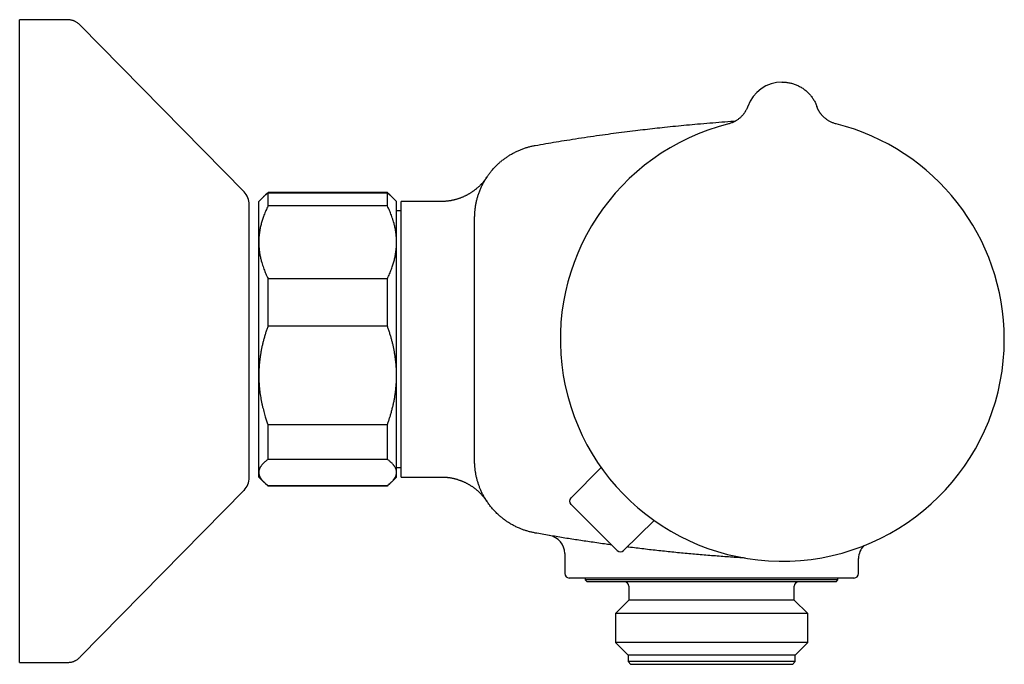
# Model space of a CAD drawing. Header units: millimetres. Extents: x 8 to 723, y 12 to 383.
# Tile 6 of 6: x 476 to 583, y 312 to 382. Entities that reach past the tile are written whole.
import ezdxf

# ---------------------------------------------------------------- set-up
doc = ezdxf.new("R2010")
doc.units = ezdxf.units.MM

msp = doc.modelspace()

# ---------------------------------------------------------------- linework, layer by layer
at = {"color": 7, "linetype": 'Continuous', "lineweight": 30}
for p, q in [((481.33, 382.5), (476.17, 382.5)), ((476.17, 342.43), (476.17, 382.5)), ((500.6, 363.75), (482.76, 381.9)), ((555.44, 373.05), (555.44, 373.05)), ((555.44, 373.05), (555.44, 373.05)), ((562.97, 373.06), (562.97, 373.05)), ((562.97, 373.05), (562.97, 373.05)), ((516.21, 363.68), (503.21, 363.68)), ((503.21, 362.22), (503.21, 363.63)), ((503.21, 363.63), (516.21, 363.63)), ((516.21, 362.22), (516.21, 363.63)), ((502.72, 363.22), (502.21, 362.7)), ((502.21, 358.27), (502.21, 362.7)), ((502.92, 363.42), (502.72, 363.22)), ((516.69, 363.22), (516.49, 363.42)), ((517.21, 362.7), (516.69, 363.22)), ((517.21, 358.27), (517.21, 362.7)), ((522.06, 362.7), (517.71, 362.7)), ((517.71, 347.7), (517.71, 362.7)), ((522.06, 362.7), (522.06, 362.7)), ((501.17, 345.35), (501.17, 362.35)), ((516.21, 362.22), (503.21, 362.22)), ((517.71, 361.67), (517.21, 361.67)), ((525.71, 347.7), (525.71, 360.93)), ((525.71, 360.92), (525.71, 360.93)), ((525.71, 360.93), (525.71, 360.92)), ((502.21, 343.77), (502.21, 358.27)), ((517.21, 343.77), (517.21, 358.27)), ((503.21, 349.14), (503.21, 354.32)), ((503.21, 354.32), (516.21, 354.32)), ((516.21, 349.14), (516.21, 354.32)), ((516.21, 349.14), (503.21, 349.14)), ((517.71, 332.7), (517.71, 347.7)), ((525.71, 334.48), (525.71, 347.7)), ((501.17, 332.65), (501.17, 345.35)), ((502.21, 333.2), (502.21, 343.77)), ((517.21, 333.2), (517.21, 343.77)), ((476.17, 312.5), (476.17, 342.43)), ((503.21, 338.4), (516.21, 338.4)), ((503.21, 334.62), (503.21, 338.4)), ((516.21, 334.62), (516.21, 338.4)), ((516.21, 334.62), (503.21, 334.62)), ((525.71, 334.5), (525.71, 334.5)), ((517.21, 333.74), (517.71, 333.74)), ((536.2, 330.43), (539.47, 333.75)), ((502.21, 332.7), (502.21, 333.2)), ((502.21, 332.7), (502.72, 332.19)), ((516.69, 332.19), (517.21, 332.7)), ((517.21, 332.7), (517.21, 333.2)), ((517.71, 332.7), (522.06, 332.7)), ((502.74, 332.17), (502.92, 331.99)), ((503.21, 331.72), (503.21, 331.78)), ((503.21, 331.78), (516.21, 331.78)), ((516.21, 331.72), (503.21, 331.72)), ((516.21, 331.72), (516.21, 331.78)), ((516.49, 331.99), (516.67, 332.17)), ((482.76, 313.1), (500.6, 331.25)), ((541.22, 324.7), (536.2, 329.72)), ((541.93, 324.69), (545.25, 327.96)), ((533.84, 326.33), (533.84, 326.33)), ((535.51, 324.36), (535.51, 322.2)), ((567.51, 322.2), (567.51, 323.82)), ((550.69, 321.7), (536.01, 321.7)), ((537.76, 321.7), (537.76, 321.5)), ((557.44, 321.7), (557.13, 321.7)), ((567.01, 321.7), (562.56, 321.7)), ((565.26, 321.5), (565.26, 321.7)), ((537.76, 321.5), (537.96, 321.3)), ((538.36, 321.5), (537.76, 321.5)), ((538.55, 321.3), (537.96, 321.3)), ((565.26, 321.5), (538.36, 321.5)), ((565.06, 321.3), (538.55, 321.3)), ((542.51, 320.8), (542.51, 319.3)), ((560.51, 319.3), (560.51, 320.8)), ((565.06, 321.3), (565.26, 321.5)), ((542.51, 319.3), (541.03, 317.83)), ((542.9, 319.3), (542.51, 319.3)), ((560.51, 319.3), (542.9, 319.3)), ((561.98, 317.83), (560.51, 319.3)), ((541.03, 317.83), (541.03, 314.68)), ((541.49, 317.83), (541.03, 317.83)), ((561.98, 317.83), (541.49, 317.83)), ((561.98, 314.68), (561.98, 317.83)), ((541.03, 314.68), (542.41, 313.3)), ((541.49, 314.68), (541.03, 314.68)), ((561.98, 314.68), (541.49, 314.68)), ((560.61, 313.3), (561.98, 314.68)), ((542.41, 313.3), (542.41, 312.6)), ((542.81, 313.3), (542.41, 313.3)), ((560.61, 313.3), (542.81, 313.3)), ((560.61, 312.6), (560.61, 313.3)), ((476.17, 312.5), (481.33, 312.5)), ((542.41, 312.6), (542.71, 312.3)), ((542.81, 312.6), (542.41, 312.6)), ((543.09, 312.3), (542.71, 312.3)), ((560.61, 312.6), (542.81, 312.6)), ((560.31, 312.3), (543.09, 312.3)), ((560.31, 312.3), (560.61, 312.6))]:
    msp.add_line(p, q, dxfattribs=at)
at = {"color": 7, "linetype": 'Continuous', "lineweight": 30, "flags": 128}
msp.add_lwpolyline([(559.15, 375.7), (559.26, 375.7), (559.27, 375.7)], dxfattribs=at)
at = {"color": 7, "linetype": 'Continuous', "lineweight": 30}
for centre, radius, start, end in [((559.21, 371.7), 4, 90, 160.3039), ((559.21, 347.7), 24.17, 104.0365, 0), ((559.21, 347.7), 24.17, 0, 75.9635), ((499.17, 362.35), 2, 0, 44.5042), ((499.17, 332.65), 2, 315.4958, 360), ((536.55, 330.07), 0.5, 135.5, 225), ((533.51, 324.36), 2, 359.9927, 80.3217), ((569.51, 323.82), 2, 135.4446, 180.0079), ((541.58, 325.05), 0.5, 225, 314.5), ((536.01, 322.2), 0.5, 180, 270), ((567.01, 322.2), 0.5, 270, 0), ((542.01, 320.8), 0.5, 0, 90), ((561.01, 320.8), 0.5, 90, 180)]:
    msp.add_arc(centre, radius, start, end, dxfattribs=at)
for points, knots in [([(482.76, 381.9), (482.73, 381.93), (482.66, 382), (482.56, 382.09), (482.45, 382.16), (482.34, 382.24), (482.23, 382.3), (482.11, 382.35), (481.99, 382.4), (481.87, 382.43), (481.74, 382.46), (481.61, 382.48), (481.47, 382.5), (481.38, 382.5), (481.33, 382.5)], [0, 0, 0, 0, 0.086812, 0.171758, 0.25518, 0.33744, 0.418917, 0.5, 0.581082, 0.66256, 0.74482, 0.828242, 0.913188, 1, 1, 1, 1]), ([(482.76, 381.9), (482.73, 381.93), (482.66, 382), (482.56, 382.09), (482.45, 382.16), (482.34, 382.24), (482.23, 382.3), (482.11, 382.35), (481.99, 382.4), (481.87, 382.43), (481.74, 382.46), (481.61, 382.48), (481.47, 382.5), (481.38, 382.5), (481.33, 382.5)], [0, 0, 0, 0, 0.086812, 0.171758, 0.255179, 0.33744, 0.418917, 0.5, 0.581082, 0.66256, 0.74482, 0.828242, 0.913188, 1, 1, 1, 1]), ([(555.44, 373.05), (555.44, 373.05), (555.44, 373.04), (555.43, 373.03), (555.43, 373.01), (555.42, 373), (555.42, 372.99), (555.41, 372.96), (555.39, 372.93), (555.38, 372.89), (555.35, 372.83), (555.32, 372.76), (555.28, 372.67), (555.22, 372.58), (555.17, 372.49), (555.12, 372.41), (555.06, 372.33), (555, 372.24), (554.93, 372.16), (554.86, 372.07), (554.77, 371.97), (554.67, 371.88), (554.57, 371.78), (554.45, 371.69), (554.33, 371.6), (554.21, 371.52), (554.08, 371.45), (553.95, 371.37), (553.81, 371.31), (553.66, 371.25), (553.5, 371.2), (553.4, 371.17), (553.34, 371.15)], [0, 0, 0, 0, 0.008203, 0.014884, 0.020182, 0.024364, 0.030441, 0.036714, 0.047026, 0.066837, 0.08605, 0.10639, 0.144785, 0.185858, 0.216849, 0.24922, 0.282971, 0.3181, 0.354796, 0.394484, 0.436941, 0.482146, 0.530061, 0.580632, 0.633784, 0.681328, 0.730628, 0.781596, 0.834135, 0.888134, 0.943468, 1, 1, 1, 1]), ([(565.07, 371.15), (565.01, 371.17), (564.9, 371.2), (564.74, 371.25), (564.59, 371.31), (564.45, 371.38), (564.32, 371.45), (564.19, 371.53), (564.08, 371.6), (563.97, 371.69), (563.86, 371.77), (563.76, 371.86), (563.67, 371.94), (563.59, 372.03), (563.52, 372.11), (563.46, 372.18), (563.41, 372.25), (563.36, 372.31), (563.32, 372.36), (563.29, 372.42), (563.25, 372.47), (563.22, 372.53), (563.18, 372.59), (563.15, 372.65), (563.12, 372.7), (563.09, 372.76), (563.07, 372.82), (563.04, 372.87), (563.02, 372.92), (563.01, 372.96), (563, 372.98), (562.99, 372.99), (562.99, 373.01), (562.98, 373.02), (562.98, 373.03), (562.98, 373.04), (562.97, 373.05), (562.97, 373.05)], [0, 0, 0, 0, 0.058346, 0.115105, 0.170121, 0.223251, 0.274372, 0.323376, 0.370174, 0.414691, 0.462698, 0.507583, 0.549297, 0.587812, 0.623112, 0.655193, 0.68406, 0.709725, 0.732223, 0.75375, 0.775762, 0.798251, 0.821206, 0.844615, 0.865461, 0.886638, 0.908129, 0.92852, 0.946743, 0.962821, 0.967707, 0.972357, 0.976913, 0.981009, 0.986117, 0.992414, 1, 1, 1, 1]), ([(532.3, 368.8), (532.68, 368.87), (533.45, 369), (534.59, 369.2), (535.78, 369.39), (537.03, 369.59), (538.33, 369.78), (539.6, 369.96), (540.82, 370.13), (542.01, 370.29), (543.16, 370.43), (544.27, 370.56), (545.33, 370.68), (546.44, 370.8), (547.59, 370.92), (548.79, 371.04), (550.03, 371.15), (551.3, 371.26), (552.62, 371.36), (553.56, 371.43), (554.06, 371.46), (554.11, 371.46)], [0, 0, 0, 0, 0.05272, 0.105441, 0.158161, 0.217994, 0.277828, 0.337661, 0.392266, 0.446871, 0.501476, 0.550125, 0.598775, 0.647424, 0.702192, 0.75696, 0.811728, 0.871913, 0.9321, 0.992286, 1, 1, 1, 1]), ([(525.71, 360.93), (525.71, 360.93), (525.71, 360.99), (525.71, 361.13), (525.72, 361.33), (525.73, 361.54), (525.75, 361.73), (525.77, 361.93), (525.8, 362.13), (525.83, 362.32), (525.86, 362.51), (525.9, 362.69), (525.95, 362.87), (525.99, 363.05), (526.04, 363.23), (526.1, 363.4), (526.16, 363.58), (526.23, 363.77), (526.3, 363.96), (526.38, 364.14), (526.46, 364.32), (526.55, 364.5), (526.64, 364.68), (526.73, 364.85), (526.83, 365.01), (526.93, 365.18), (527.03, 365.33), (527.13, 365.49), (527.24, 365.64), (527.35, 365.78), (527.46, 365.93), (527.59, 366.09), (527.73, 366.24), (527.86, 366.39), (528, 366.54), (528.15, 366.68), (528.29, 366.82), (528.43, 366.95), (528.58, 367.07), (528.72, 367.19), (528.87, 367.3), (529.02, 367.41), (529.17, 367.51), (529.31, 367.61), (529.47, 367.72), (529.64, 367.82), (529.81, 367.92), (529.99, 368.01), (530.17, 368.1), (530.35, 368.19), (530.52, 368.27), (530.7, 368.34), (530.88, 368.41), (531.06, 368.48), (531.24, 368.54), (531.41, 368.59), (531.59, 368.64), (531.77, 368.69), (531.95, 368.73), (532.13, 368.77), (532.25, 368.79), (532.3, 368.8)], [0, 0, 0, 0, 0.000005, 0.018325, 0.036657, 0.054578, 0.072499, 0.090465, 0.108431, 0.125447, 0.142462, 0.159516, 0.17657, 0.19289, 0.209209, 0.225563, 0.241916, 0.260236, 0.278568, 0.296489, 0.314409, 0.332375, 0.350341, 0.367356, 0.384372, 0.401426, 0.418479, 0.434799, 0.451118, 0.467472, 0.483825, 0.502455, 0.521098, 0.539197, 0.557296, 0.575441, 0.593587, 0.610526, 0.627465, 0.644442, 0.661419, 0.677502, 0.693585, 0.709701, 0.725816, 0.743969, 0.762133, 0.779903, 0.797673, 0.815487, 0.833301, 0.850315, 0.867328, 0.88438, 0.901432, 0.917981, 0.93453, 0.951114, 0.967698, 0.983845, 1, 1, 1, 1]), ([(527.05, 365.37), (527.05, 365.37), (527.05, 365.37), (527.05, 365.37), (527.05, 365.36), (527.04, 365.36), (527.04, 365.35), (527.03, 365.33), (527.01, 365.31), (526.99, 365.27), (526.94, 365.21), (526.89, 365.13), (526.82, 365.05), (526.75, 364.96), (526.69, 364.88), (526.62, 364.8), (526.55, 364.71), (526.47, 364.63), (526.39, 364.55), (526.31, 364.46), (526.23, 364.38), (526.14, 364.3), (526.05, 364.22), (525.96, 364.14), (525.87, 364.06), (525.78, 363.99), (525.68, 363.92), (525.59, 363.84), (525.49, 363.78), (525.39, 363.71), (525.29, 363.64), (525.18, 363.58), (525.08, 363.52), (524.98, 363.46), (524.87, 363.4), (524.76, 363.34), (524.65, 363.29), (524.54, 363.24), (524.43, 363.19), (524.32, 363.14), (524.21, 363.1), (524.1, 363.06), (523.98, 363.02), (523.87, 362.98), (523.75, 362.94), (523.62, 362.91), (523.49, 362.87), (523.36, 362.84), (523.23, 362.82), (523.1, 362.79), (522.96, 362.77), (522.83, 362.75), (522.7, 362.74), (522.57, 362.72), (522.43, 362.71), (522.3, 362.71), (522.18, 362.7), (522.1, 362.7), (522.06, 362.7)], [0, 0, 0, 0, 0.0007936, 0.0020181, 0.003188, 0.0044574, 0.0061779, 0.0088148, 0.0131581, 0.0201699, 0.0323119, 0.0503328, 0.0692978, 0.0883326, 0.1051632, 0.1233819, 0.1422169, 0.1614852, 0.1810488, 0.2008205, 0.2207429, 0.2407774, 0.2608976, 0.2810845, 0.3013244, 0.321607, 0.3419246, 0.3622713, 0.3826425, 0.4030343, 0.423444, 0.4438689, 0.4643072, 0.4847572, 0.5052174, 0.5256869, 0.5461645, 0.5666494, 0.587141, 0.6076384, 0.6281413, 0.6486492, 0.6691615, 0.689678, 0.7101983, 0.7330496, 0.7559116, 0.778721, 0.8014788, 0.8241881, 0.8468511, 0.8694703, 0.8920477, 0.9145852, 0.9370846, 0.9595472, 0.9819748, 1, 1, 1, 1]), ([(527.05, 365.37), (527.05, 365.37), (527.05, 365.37), (527.05, 365.36), (527.04, 365.35), (527.02, 365.32), (527, 365.29), (526.98, 365.26), (526.98, 365.25)], [0, 0, 0, 0, 0.0305728, 0.2342807, 0.4395226, 0.644822, 0.8501417, 1, 1, 1, 1]), ([(526.98, 365.27), (526.99, 365.27), (526.99, 365.28), (527, 365.29), (527.01, 365.3), (527.01, 365.3)], [0, 0, 0, 0, 0.035131, 0.785574, 1, 1, 1, 1]), ([(502.72, 363.22), (502.74, 363.23), (502.78, 363.28), (502.86, 363.35), (502.95, 363.43), (503.07, 363.52), (503.15, 363.59), (503.21, 363.63)], [0, 0, 0, 0, 0.122715, 0.317561, 0.512422, 0.70727, 1, 1, 1, 1]), ([(503.21, 363.68), (503.16, 363.64), (503.07, 363.57), (502.95, 363.45), (502.87, 363.36), (502.82, 363.32), (502.82, 363.31)], [0, 0, 0, 0, 0.312955, 0.625976, 0.938986, 1, 1, 1, 1]), ([(516.6, 363.31), (516.59, 363.32), (516.55, 363.36), (516.46, 363.45), (516.34, 363.57), (516.25, 363.64), (516.21, 363.68)], [0, 0, 0, 0, 0.05826, 0.372188, 0.686127, 1, 1, 1, 1]), ([(516.21, 363.63), (516.26, 363.59), (516.36, 363.51), (516.49, 363.4), (516.61, 363.3), (516.67, 363.24), (516.69, 363.22)], [0, 0, 0, 0, 0.277243, 0.554856, 0.832467, 1, 1, 1, 1]), ([(503.21, 362.22), (503.17, 362.14), (503.09, 361.97), (502.97, 361.72), (502.87, 361.47), (502.77, 361.21), (502.68, 360.97), (502.6, 360.74), (502.54, 360.52), (502.48, 360.3), (502.42, 360.09), (502.37, 359.87), (502.33, 359.63), (502.29, 359.38), (502.25, 359.1), (502.22, 358.83), (502.21, 358.55), (502.21, 358.36), (502.21, 358.27)], [0, 0, 0, 0, 0.0656167, 0.1312516, 0.1968903, 0.2625206, 0.3281335, 0.3831583, 0.4381873, 0.4932116, 0.5476246, 0.6020424, 0.656455, 0.7251424, 0.7938638, 0.8625954, 0.9313145, 1, 1, 1, 1]), ([(517.21, 358.27), (517.21, 358.32), (517.21, 358.45), (517.2, 358.66), (517.18, 358.92), (517.15, 359.17), (517.12, 359.43), (517.08, 359.67), (517.03, 359.89), (516.99, 360.11), (516.92, 360.35), (516.84, 360.63), (516.75, 360.92), (516.65, 361.2), (516.55, 361.45), (516.44, 361.71), (516.33, 361.97), (516.25, 362.14), (516.21, 362.22)], [0, 0, 0, 0, 0.034083, 0.097391, 0.160725, 0.224069, 0.287405, 0.350715, 0.403935, 0.45716, 0.51038, 0.588809, 0.667238, 0.733776, 0.800332, 0.866897, 0.933458, 1, 1, 1, 1]), ([(502.21, 358.27), (502.21, 358.23), (502.21, 358.09), (502.21, 357.88), (502.23, 357.62), (502.26, 357.37), (502.29, 357.11), (502.33, 356.87), (502.38, 356.65), (502.43, 356.44), (502.49, 356.19), (502.57, 355.91), (502.66, 355.62), (502.76, 355.35), (502.86, 355.09), (502.97, 354.83), (503.08, 354.57), (503.17, 354.4), (503.21, 354.32)], [0, 0, 0, 0, 0.034083, 0.097391, 0.160725, 0.224069, 0.287405, 0.350715, 0.403935, 0.45716, 0.51038, 0.588809, 0.667238, 0.733776, 0.800332, 0.866897, 0.933458, 1, 1, 1, 1]), ([(516.21, 354.32), (516.25, 354.4), (516.33, 354.57), (516.44, 354.82), (516.55, 355.08), (516.65, 355.33), (516.73, 355.57), (516.81, 355.8), (516.88, 356.02), (516.94, 356.24), (516.99, 356.45), (517.04, 356.67), (517.08, 356.91), (517.13, 357.16), (517.16, 357.44), (517.19, 357.72), (517.2, 357.99), (517.21, 358.18), (517.21, 358.27)], [0, 0, 0, 0, 0.065617, 0.131252, 0.19689, 0.262521, 0.328134, 0.383158, 0.438187, 0.493212, 0.547625, 0.602042, 0.656455, 0.725142, 0.793864, 0.862595, 0.931314, 1, 1, 1, 1]), ([(503.21, 349.14), (503.16, 349.02), (503.07, 348.77), (502.95, 348.39), (502.84, 348.01), (502.73, 347.64), (502.64, 347.27), (502.55, 346.9), (502.48, 346.53), (502.41, 346.16), (502.35, 345.78), (502.3, 345.39), (502.26, 345), (502.23, 344.59), (502.21, 344.18), (502.21, 343.9), (502.21, 343.77)], [0, 0, 0, 0, 0.071788, 0.14359, 0.215391, 0.287175, 0.355678, 0.424188, 0.49269, 0.562192, 0.631704, 0.701205, 0.77589, 0.850604, 0.925317, 1, 1, 1, 1]), ([(517.21, 343.77), (517.21, 343.83), (517.21, 344.01), (517.2, 344.32), (517.18, 344.68), (517.15, 345.04), (517.11, 345.42), (517.06, 345.79), (517, 346.17), (516.93, 346.54), (516.86, 346.91), (516.78, 347.27), (516.68, 347.63), (516.58, 348.01), (516.46, 348.39), (516.34, 348.77), (516.25, 349.02), (516.21, 349.14)], [0, 0, 0, 0, 0.034083, 0.099973, 0.165873, 0.231764, 0.301216, 0.37069, 0.440165, 0.50962, 0.576747, 0.643883, 0.711011, 0.783249, 0.855503, 0.927759, 1, 1, 1, 1]), ([(502.21, 343.77), (502.21, 343.71), (502.21, 343.53), (502.21, 343.24), (502.23, 342.89), (502.26, 342.55), (502.29, 342.2), (502.33, 341.86), (502.39, 341.52), (502.44, 341.17), (502.51, 340.83), (502.59, 340.48), (502.66, 340.16), (502.74, 339.85), (502.83, 339.56), (502.93, 339.22), (503.05, 338.83), (503.16, 338.54), (503.21, 338.4)], [0, 0, 0, 0, 0.034083, 0.096966, 0.159875, 0.222793, 0.285703, 0.348588, 0.412301, 0.476037, 0.539782, 0.603521, 0.667238, 0.722631, 0.778028, 0.833421, 0.91671, 1, 1, 1, 1]), ([(516.21, 338.4), (516.25, 338.51), (516.33, 338.75), (516.45, 339.11), (516.56, 339.48), (516.67, 339.86), (516.77, 340.26), (516.87, 340.66), (516.95, 341.06), (517.02, 341.46), (517.08, 341.86), (517.13, 342.26), (517.16, 342.67), (517.19, 343.05), (517.2, 343.42), (517.21, 343.65), (517.21, 343.77)], [0, 0, 0, 0, 0.0683157, 0.136637, 0.2049515, 0.2795021, 0.3540863, 0.4286777, 0.5032542, 0.5777983, 0.6514907, 0.7252096, 0.7989268, 0.8726169, 0.9363085, 1, 1, 1, 1]), ([(503.21, 334.62), (503.17, 334.59), (503.09, 334.53), (502.97, 334.44), (502.87, 334.35), (502.77, 334.26), (502.68, 334.17), (502.6, 334.09), (502.54, 334.01), (502.48, 333.93), (502.42, 333.85), (502.37, 333.78), (502.33, 333.69), (502.29, 333.6), (502.25, 333.5), (502.22, 333.4), (502.21, 333.3), (502.21, 333.23), (502.21, 333.2)], [0, 0, 0, 0, 0.0656167, 0.1312516, 0.1968903, 0.2625206, 0.3281335, 0.3831583, 0.4381873, 0.4932116, 0.5476246, 0.6020424, 0.656455, 0.7251424, 0.7938638, 0.8625954, 0.9313145, 1, 1, 1, 1]), ([(517.21, 333.2), (517.21, 333.23), (517.2, 333.3), (517.19, 333.39), (517.17, 333.48), (517.13, 333.58), (517.1, 333.67), (517.05, 333.75), (517, 333.83), (516.95, 333.91), (516.89, 333.99), (516.83, 334.06), (516.75, 334.15), (516.67, 334.24), (516.56, 334.33), (516.45, 334.43), (516.33, 334.53), (516.25, 334.59), (516.21, 334.62)], [0, 0, 0, 0, 0.065449, 0.130926, 0.196415, 0.261894, 0.327345, 0.382403, 0.437466, 0.492525, 0.54654, 0.60056, 0.654576, 0.723644, 0.792733, 0.861832, 0.930927, 1, 1, 1, 1]), ([(532.3, 326.6), (532.24, 326.61), (532.12, 326.64), (531.94, 326.68), (531.76, 326.72), (531.58, 326.77), (531.41, 326.82), (531.23, 326.87), (531.07, 326.93), (530.91, 326.98), (530.74, 327.05), (530.57, 327.12), (530.39, 327.2), (530.2, 327.29), (530.02, 327.38), (529.84, 327.48), (529.66, 327.58), (529.49, 327.68), (529.33, 327.78), (529.17, 327.89), (529.02, 328), (528.87, 328.1), (528.73, 328.22), (528.59, 328.33), (528.46, 328.44), (528.3, 328.58), (528.13, 328.74), (527.94, 328.94), (527.75, 329.13), (527.59, 329.32), (527.44, 329.5), (527.31, 329.67), (527.19, 329.84), (527.07, 330), (526.96, 330.17), (526.86, 330.34), (526.76, 330.51), (526.67, 330.67), (526.58, 330.84), (526.5, 331), (526.42, 331.17), (526.35, 331.33), (526.28, 331.49), (526.22, 331.66), (526.16, 331.82), (526.1, 331.99), (526.05, 332.16), (526, 332.33), (525.95, 332.5), (525.91, 332.68), (525.87, 332.85), (525.84, 333.03), (525.81, 333.21), (525.78, 333.39), (525.76, 333.57), (525.74, 333.75), (525.72, 333.93), (525.71, 334.11), (525.71, 334.3), (525.71, 334.42), (525.71, 334.48)], [0, 0, 0, 0, 0.016908, 0.033819, 0.050144, 0.066468, 0.082826, 0.099184, 0.114648, 0.130112, 0.145604, 0.161096, 0.18007, 0.199058, 0.217314, 0.23557, 0.253874, 0.272179, 0.288971, 0.305764, 0.322593, 0.339423, 0.355232, 0.371041, 0.386882, 0.402722, 0.426928, 0.451162, 0.475479, 0.499824, 0.518796, 0.537782, 0.556036, 0.57429, 0.592592, 0.610893, 0.627682, 0.644471, 0.661296, 0.678122, 0.693927, 0.709733, 0.725569, 0.741405, 0.75732, 0.773234, 0.78918, 0.805126, 0.821183, 0.83724, 0.853328, 0.869417, 0.88565, 0.901884, 0.918149, 0.934414, 0.950793, 0.967172, 0.983586, 1, 1, 1, 1]), ([(502.21, 333.2), (502.21, 333.18), (502.21, 333.14), (502.21, 333.06), (502.23, 332.97), (502.26, 332.88), (502.29, 332.79), (502.33, 332.7), (502.38, 332.62), (502.42, 332.54), (502.49, 332.45), (502.57, 332.35), (502.66, 332.25), (502.76, 332.15), (502.86, 332.06), (502.97, 331.96), (503.08, 331.87), (503.17, 331.81), (503.21, 331.78)], [0, 0, 0, 0, 0.031424, 0.0949, 0.158401, 0.221913, 0.285417, 0.348894, 0.402257, 0.455626, 0.50899, 0.587621, 0.666253, 0.732988, 0.799741, 0.866503, 0.933261, 1, 1, 1, 1]), ([(516.21, 331.78), (516.25, 331.82), (516.35, 331.89), (516.49, 332), (516.61, 332.11), (516.71, 332.21), (516.79, 332.3), (516.86, 332.37), (516.92, 332.45), (516.97, 332.52), (517.02, 332.6), (517.07, 332.68), (517.11, 332.77), (517.15, 332.87), (517.18, 332.96), (517.2, 333.06), (517.21, 333.14), (517.21, 333.18), (517.21, 333.2)], [0, 0, 0, 0, 0.079536, 0.159092, 0.238644, 0.318175, 0.371508, 0.424845, 0.478178, 0.530957, 0.58374, 0.636519, 0.702911, 0.769333, 0.835765, 0.902185, 0.968576, 1, 1, 1, 1]), ([(522.06, 332.7), (522.09, 332.7), (522.16, 332.7), (522.27, 332.7), (522.4, 332.69), (522.52, 332.69), (522.65, 332.68), (522.77, 332.66), (522.89, 332.65), (523.01, 332.63), (523.13, 332.61), (523.26, 332.58), (523.38, 332.56), (523.5, 332.53), (523.61, 332.5), (523.73, 332.47), (523.85, 332.43), (523.97, 332.39), (524.08, 332.35), (524.19, 332.31), (524.31, 332.27), (524.42, 332.22), (524.53, 332.17), (524.64, 332.12), (524.75, 332.07), (524.85, 332.02), (524.96, 331.96), (525.06, 331.9), (525.16, 331.84), (525.26, 331.78), (525.36, 331.72), (525.46, 331.65), (525.55, 331.58), (525.65, 331.52), (525.74, 331.45), (525.83, 331.38), (525.92, 331.3), (526, 331.23), (526.09, 331.16), (526.17, 331.08), (526.25, 331.01), (526.32, 330.93), (526.4, 330.85), (526.47, 330.78), (526.54, 330.7), (526.6, 330.63), (526.67, 330.55), (526.73, 330.48), (526.78, 330.41), (526.84, 330.34), (526.88, 330.28), (526.92, 330.23), (526.95, 330.18), (526.97, 330.15), (526.99, 330.13), (527, 330.11), (527.01, 330.1), (527.02, 330.09), (527.02, 330.08), (527.03, 330.07), (527.03, 330.07), (527.03, 330.06), (527.04, 330.06), (527.04, 330.06), (527.04, 330.05), (527.04, 330.05), (527.05, 330.05), (527.05, 330.04), (527.05, 330.04), (527.05, 330.04), (527.05, 330.04), (527.05, 330.04)], [0, 0, 0, 0, 0.013453, 0.033219, 0.052961, 0.072677, 0.092367, 0.11203, 0.131665, 0.151272, 0.170849, 0.190397, 0.209913, 0.229396, 0.248846, 0.268261, 0.287639, 0.30698, 0.326281, 0.345541, 0.364757, 0.383928, 0.403051, 0.422124, 0.441143, 0.460107, 0.47901, 0.497851, 0.516624, 0.535325, 0.553948, 0.572489, 0.59094, 0.609294, 0.627543, 0.645677, 0.663686, 0.681557, 0.699275, 0.716824, 0.734184, 0.751331, 0.768237, 0.784869, 0.801185, 0.817135, 0.832653, 0.847657, 0.862032, 0.875605, 0.888062, 0.898797, 0.907085, 0.913039, 0.917351, 0.920584, 0.923118, 0.925221, 0.927092, 0.928898, 0.93078, 0.93285, 0.935274, 0.938246, 0.942019, 0.946944, 0.953525, 0.962481, 0.974793, 0.991608, 1, 1, 1, 1]), ([(503.21, 331.72), (503.16, 331.76), (503.07, 331.84), (502.98, 331.93), (502.93, 331.98), (502.92, 331.99)], [0, 0, 0, 0, 0.442661, 0.8853195, 1, 1, 1, 1]), ([(516.49, 331.99), (516.48, 331.98), (516.43, 331.93), (516.34, 331.84), (516.25, 331.76), (516.21, 331.72)], [0, 0, 0, 0, 0.107573, 0.553785, 1, 1, 1, 1]), ([(527.05, 330.04), (527.05, 330.04), (527.05, 330.04), (527.04, 330.05), (527.03, 330.07), (527.02, 330.09), (527.02, 330.09)], [0, 0, 0, 0, 0.228924, 0.55195, 0.874975, 1, 1, 1, 1]), ([(540.62, 325.3), (540.42, 325.33), (539.96, 325.39), (539.22, 325.5), (538.16, 325.65), (536.87, 325.84), (535.35, 326.08), (533.83, 326.34), (532.81, 326.51), (532.3, 326.6)], [0, 0, 0, 0, 0.070397, 0.168347, 0.266298, 0.449696, 0.633116, 0.816547, 1, 1, 1, 1]), ([(555.16, 323.87), (555.04, 323.88), (554.64, 323.91), (553.97, 323.95), (553.15, 324.01), (552.33, 324.07), (551.51, 324.13), (550.68, 324.2), (549.86, 324.27), (549.04, 324.34), (548.22, 324.42), (547.4, 324.5), (546.58, 324.59), (545.76, 324.67), (544.94, 324.76), (544.12, 324.86), (543.3, 324.96), (542.7, 325.03), (542.38, 325.07), (542.32, 325.08)], [0, 0, 0, 0, 0.027934, 0.091883, 0.155834, 0.219788, 0.283743, 0.347672, 0.411602, 0.475535, 0.539469, 0.603415, 0.667362, 0.731312, 0.795263, 0.859191, 0.92312, 0.987056, 1, 1, 1, 1]), ([(557.13, 321.7), (557.02, 321.7), (556.78, 321.7), (556.43, 321.7), (556.08, 321.7), (555.73, 321.7), (555.37, 321.7), (555.02, 321.7), (554.66, 321.7), (554.31, 321.7), (553.95, 321.7), (553.59, 321.7), (553.23, 321.7), (552.86, 321.7), (552.49, 321.7), (552.12, 321.7), (551.74, 321.7), (551.38, 321.7), (551.03, 321.7), (550.8, 321.7), (550.69, 321.7)], [0, 0, 0, 0, 0.056307, 0.112615, 0.169051, 0.225486, 0.280781, 0.33609, 0.3914, 0.446694, 0.502293, 0.557891, 0.612893, 0.667894, 0.725107, 0.782335, 0.839563, 0.896776, 0.948377, 1, 1, 1, 1]), ([(558.86, 321.7), (558.74, 321.7), (558.51, 321.7), (558.16, 321.7), (557.81, 321.7), (557.56, 321.7), (557.44, 321.7)], [0, 0, 0, 0, 0.24949, 0.499182, 0.749487, 1, 1, 1, 1]), ([(562.56, 321.7), (562.47, 321.7), (562.29, 321.7), (562.01, 321.7), (561.72, 321.7), (561.43, 321.7), (561.14, 321.7), (560.84, 321.7), (560.53, 321.7), (560.21, 321.7), (559.89, 321.7), (559.55, 321.7), (559.21, 321.7), (558.97, 321.7), (558.86, 321.7)], [0, 0, 0, 0, 0.082313, 0.164645, 0.246975, 0.329285, 0.412019, 0.494753, 0.576708, 0.658663, 0.743982, 0.829334, 0.914684, 1, 1, 1, 1]), ([(481.33, 312.5), (481.38, 312.5), (481.47, 312.5), (481.61, 312.52), (481.74, 312.54), (481.87, 312.56), (481.99, 312.6), (482.11, 312.65), (482.23, 312.7), (482.34, 312.76), (482.45, 312.84), (482.56, 312.91), (482.66, 313), (482.73, 313.07), (482.76, 313.1)], [0, 0, 0, 0, 0.086812, 0.171758, 0.25518, 0.33744, 0.418918, 0.5, 0.581083, 0.66256, 0.74482, 0.828242, 0.913188, 1, 1, 1, 1]), ([(481.33, 312.5), (481.38, 312.5), (481.47, 312.5), (481.61, 312.52), (481.74, 312.54), (481.87, 312.56), (481.99, 312.6), (482.11, 312.65), (482.23, 312.7), (482.34, 312.76), (482.45, 312.84), (482.56, 312.91), (482.66, 313), (482.73, 313.07), (482.76, 313.1)], [0, 0, 0, 0, 0.086812, 0.171758, 0.25518, 0.33744, 0.418918, 0.5, 0.581083, 0.66256, 0.744821, 0.828242, 0.913188, 1, 1, 1, 1])]:
    msp.add_open_spline(points, degree=3, knots=knots, dxfattribs=at)
msp.add_open_spline([(559.21, 375.7), (559.27, 375.7), (559.41, 375.7), (559.61, 375.68), (559.82, 375.66), (560.02, 375.62), (560.22, 375.57), (560.41, 375.52), (560.61, 375.45), (560.8, 375.37), (560.98, 375.29), (561.16, 375.19), (561.34, 375.09), (561.51, 374.97), (561.67, 374.85), (561.83, 374.72), (561.98, 374.58), (562.13, 374.44), (562.26, 374.29), (562.39, 374.13), (562.51, 373.96), (562.62, 373.79), (562.72, 373.61), (562.82, 373.43), (562.9, 373.24), (562.95, 373.11), (562.97, 373.05)], degree=3, dxfattribs=at)

doc.saveas('drawing.dxf')
